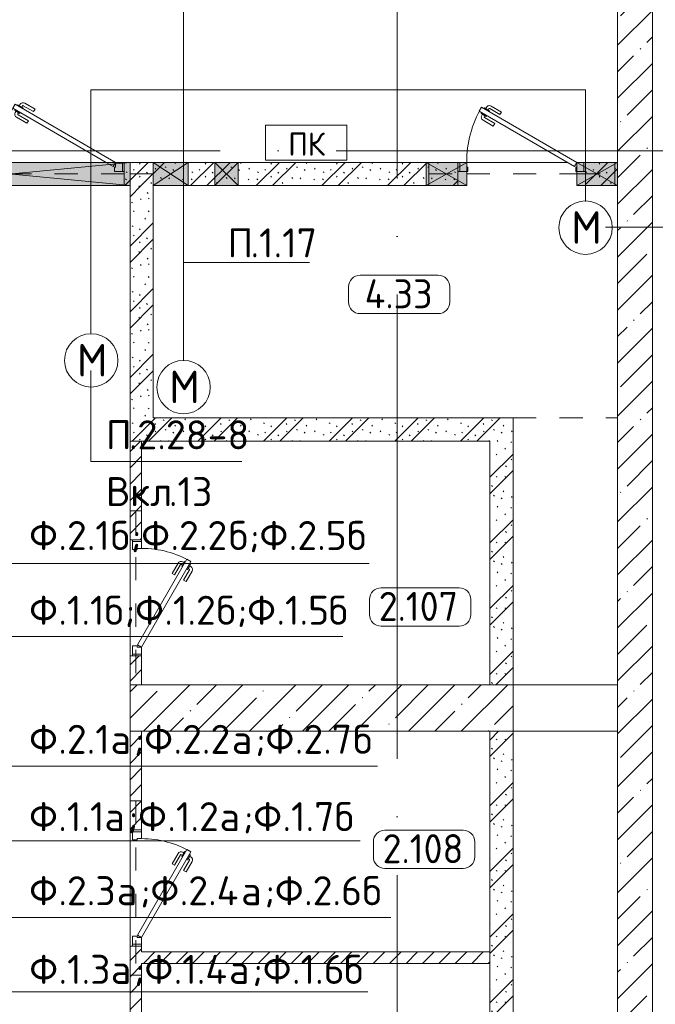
# Model space of a CAD drawing. Header units: millimetres. Extents: x -32229 to 291619, y -13689 to 125138.
# Tile 102 of 256: x 104655 to 110130, y 20798 to 29279. Entities that reach past the tile are written whole.
import ezdxf

# ---------------------------------------------------------------- set-up
doc = ezdxf.new("R2010")
doc.units = ezdxf.units.MM
for name, pattern in [('3_ Штрих_ 1 х 1 мм', [400, 200, -200]), ('ADSK_Линия сетки', [5000, 4000, -500, 0, -500]), ('ADSK_Штриховая_ш3 п1_5', [900, 600, -300])]:
    doc.linetypes.add(name, pattern=pattern)
for name, color, linetype, lineweight in [('A-____-NOTE-TEXT', 7, 'Continuous', 18), ('A-AREA-____-IDEN', 7, 'Continuous', 9), ('A-DETL-____-THIN', 7, 'Continuous', 9), ('A-DOOR-____-MCUT', 7, 'Continuous', 9), ('A-DOOR-____-OTLN', 7, 'Continuous', 18), ('A-DOOR-FRAM-MCUT', 7, 'Continuous', 9), ('A-DOOR-OPNG-OTLN', 7, 'Continuous', 18), ('A-FLOR-____-OTLN', 7, 'Continuous', 18), ('A-GLAZ-____-MCUT', 7, 'Continuous', 9), ('A-GLAZ-____-OTLN', 7, 'Continuous', 18), ('A-WALL-____-MCUT', 7, 'Continuous', 40), ('A-WALL-____-PATT', 7, 'Continuous', 40), ('G-____-____-TEXT', 7, 'Continuous', 9), ('I-WALL-____-MCUT', 7, 'Continuous', 40), ('M-EQPM-____-OTLN', 7, 'Continuous', 18), ('S-BEAM-____-OTLN', 7, 'Continuous', 18), ('S-GRID-____-OTLN', 7, 'Continuous', 9)]:
    doc.layers.add(name, color=color, linetype=linetype, lineweight=lineweight)
doc.layers.add('A-AREA-____-OTLN', color=4, linetype='ADSK_Штриховая_ш3 п1_5', lineweight=40, true_color=0x00ffff)
doc.layers.add('A-DETL-____-OTLN', color=7, linetype='Continuous', lineweight=9, true_color=0x00a600)
doc.styles.add('GOST Common', font='GOST_Common.ttf', dxfattribs={"height": 200})
doc.styles.add('GOST Common_2', font='GOST_Common.ttf', dxfattribs={"height": 280})
doc.styles.add('GOST Common_9', font='GOST_Common.ttf', dxfattribs={"height": 250})
doc.styles.add('ISOCPEUR', font='isocpeur.ttf', dxfattribs={"height": 250})
pattern_1 = [(45, (0, 0), (-70.71068, 70.71068), [])]
pattern_2 = [(135, (300.56, 377.28), (-565.6854, 6e-14), [10, -790]), (135, (349.8, 474.73), (-565.6854, 6e-14), [10, -790]), (135, (423.93, 473.06), (-565.6854, 6e-14), [10, -790]), (135, (229.92, 447.9), (-565.6854, 6e-14), [10, -790]), (135, (155.08, 447.9), (-565.6854, 6e-14), [10, -790]), (135, (114.9, 369.03), (-565.6854, 6e-14), [10, -790]), (135, (132.43, 285.8), (-565.6854, 6e-14), [10, -790]), (135, (214.66, 322), (-565.6854, 6e-14), [10, -790]), (135, (198.16, 261.88), (-565.6854, 6e-14), [10, -790]), (135, (45.2, 272.9), (-565.6854, 6e-14), [10, -790]), (135, (42.32, 336.16), (-565.6854, 6e-14), [10, -790]), (135, (92.26, 192.24), (-565.6854, 6e-14), [10, -790]), (135, (7.07, 149.2), (-565.6854, 6e-14), [10, -790]), (135, (80.6, 95.1), (-565.6854, 6e-14), [10, -790]), (135, (79.53, 36.94), (-565.6854, 6e-14), [10, -790]), (135, (153.87, 74.56), (-565.6854, 6e-14), [10, -790]), (135, (228.35, 124.8), (-565.6854, 6e-14), [10, -790]), (135, (279.75, 180.4), (-565.6854, 6e-14), [10, -790]), (135, (282.9, 31.63), (-565.6854, 6e-14), [10, -790]), (135, (377.38, 53.45), (-565.6854, 6e-14), [10, -790]), (135, (352.28, 102.7), (-565.6854, 6e-14), [10, -790]), (135, (354.05, 0), (-565.6854, 6e-14), [10, -790]), (135, (553.23, 16.45), (-565.6854, 6e-14), [10, -790]), (135, (542.38, 63.45), (-565.6854, 6e-14), [10, -790]), (135, (536.58, 239.3), (-565.6854, 6e-14), [10, -790]), (135, (475.85, 203.9), (-565.6854, 6e-14), [10, -790]), (135, (475.85, 316.54), (-565.6854, 6e-14), [10, -790]), (135, (520.8, 408.7), (-565.6854, 6e-14), [10, -790]), (135, (551.1, 470.8), (-565.6854, 6e-14), [10, -790]), (135, (235.25, 537.93), (-565.6854, 6e-14), [10, -790]), (135, (407.25, 547.65), (-565.6854, 6e-14), [10, -790]), (135, (94.5, 558.6), (-565.6854, 6e-14), [10, -790]), (135, (46.4, 532.3), (-565.6854, 6e-14), [10, -790]), (135, (85.56, 465.04), (-565.6854, 6e-14), [10, -790]), (135, (355.53, 181.14), (-565.6854, 6e-14), [10, -790]), (135, (362.23, 243.6), (-565.6854, 6e-14), [10, -790]), (135, (413.45, 344.1), (-565.6854, 6e-14), [10, -790]), (135, (286.3, 273.25), (-565.6854, 6e-14), [10, -790]), (135, (423.02, 263.72), (-565.6854, 6e-14), [10, -790]), (135, (162.94, 190.2), (-565.6854, 6e-14), [10, -790]), (135, (470.25, 120.93), (-565.6854, 6e-14), [10, -790]), (135, (484.48, 9.78), (-565.6854, 6e-14), [10, -790]), (45, (0, 212.13), (-565.6854, 0), []), (45, (212.13, 0), (-565.6854, 0), []), (45, (353.55, 0), (-565.6854, 0), []), (45, (0, 353.55), (-565.6854, 0), [])]
pattern_3 = [(45, (0, 0), (-228.0985, 228.0985), []), (45, (228.1, 0), (-228.0985, 228.0985), [403.225, -80.645, 6.706, -73.939])]

# ---------------------------------------------------------------- blocks, each defined once
blk = doc.blocks.new('АР_Дверь однопольная - 1000х2100h_850__Кладовая-6079235--02 ЭМ')
at = {"layer": 'A-DOOR-____-MCUT', "color": 253, "lineweight": 13, "true_color": 0xaaaaaa}
for p, q in [((-311.1, 475), (-331.1, 440.4)), ((-331.1, 440.4), (405, 15.4)), ((425, 50), (-311.1, 475)), ((405, 15.4), (425, 50))]:
    blk.add_line(p, q, dxfattribs=at)
at = {"layer": 'A-DOOR-____-OTLN', "color": 253, "lineweight": 5, "true_color": 0xaaaaaa}
for p, q in [((-309.5, 427.9), (-313.5, 420.9)), ((-289.5, 462.5), (-285.5, 469.4)), ((-285.5, 469.4), (-242.2, 444.4)), ((-274.6, 463.2), (-268.6, 473.6)), ((-253, 450.7), (-247, 461.1)), ((-242.2, 444.4), (-246.2, 437.5)), ((-151.4, 411.7), (-240.2, 462.9)), ((-138.9, 433.3), (-227.7, 484.6)), ((-151.4, 411.7), (-138.9, 433.3)), ((-313.5, 420.9), (-270.2, 395.9)), ((-302.6, 414.7), (-308.7, 404.3)), ((-208.9, 312.1), (-297.7, 363.3)), ((-281, 402.2), (-287, 391.8)), ((-196.4, 333.7), (-285.2, 385)), ((-270.2, 395.9), (-266.2, 402.9)), ((-196.4, 333.7), (-208.9, 312.1))]:
    blk.add_line(p, q, dxfattribs=at)
for centre, radius, start, end in [((425, 50), 850, 150, 180), ((-242.7, 458.6), 30, 60, 150), ((-242.7, 458.6), 4.99, 60, 150), ((-282.7, 389.3), 30, 150, 240), ((-282.7, 389.3), 4.99, 150, 240)]:
    blk.add_arc(centre, radius, start, end, dxfattribs=at)
at = {"layer": 'A-DOOR-FRAM-MCUT', "color": 253, "lineweight": 13, "true_color": 0xaaaaaa}
for p, q in [((-485, 50), (-500, 50)), ((-425, 50), (-485, 50)), ((-485, 50), (-485, -30)), ((-425, 10), (-425, 50)), ((-415, 10), (-425, 10)), ((-415, -30), (-415, 10)), ((425, 10), (415, 10)), ((415, 10), (415, -30)), ((485, 50), (425, 50)), ((425, 50), (425, 10)), ((485, -30), (485, 50)), ((485, 50), (500, 50)), ((-485, -30), (-500, -30)), ((-485, -30), (-415, -30)), ((415, -30), (485, -30)), ((485, -30), (500, -30))]:
    blk.add_line(p, q, dxfattribs=at)
blk = doc.blocks.new('АР_Дверь однопольная - 1000х2100h_850__Кладовая-4711580--02 ЭМ')
at = {"layer": 'A-DOOR-____-MCUT', "color": 253, "lineweight": 13, "true_color": 0xaaaaaa}
for p, q in [((-311.1, 475), (-331.1, 440.4)), ((-331.1, 440.4), (405, 15.4)), ((425, 50), (-311.1, 475)), ((405, 15.4), (425, 50))]:
    blk.add_line(p, q, dxfattribs=at)
at = {"layer": 'A-DOOR-____-OTLN', "color": 253, "lineweight": 5, "true_color": 0xaaaaaa}
for p, q in [((-309.5, 427.9), (-313.5, 420.9)), ((-289.5, 462.5), (-285.5, 469.4)), ((-285.5, 469.4), (-242.2, 444.4)), ((-274.6, 463.2), (-268.6, 473.6)), ((-253, 450.7), (-247, 461.1)), ((-242.2, 444.4), (-246.2, 437.5)), ((-151.4, 411.7), (-240.2, 462.9)), ((-138.9, 433.3), (-227.7, 484.6)), ((-151.4, 411.7), (-138.9, 433.3)), ((-313.5, 420.9), (-270.2, 395.9)), ((-302.6, 414.7), (-308.7, 404.3)), ((-208.9, 312.1), (-297.7, 363.3)), ((-281, 402.2), (-287, 391.8)), ((-196.4, 333.7), (-285.2, 385)), ((-270.2, 395.9), (-266.2, 402.9)), ((-196.4, 333.7), (-208.9, 312.1))]:
    blk.add_line(p, q, dxfattribs=at)
for centre, radius, start, end in [((425, 50), 850, 150, 180), ((-242.7, 458.6), 30, 60, 150), ((-242.7, 458.6), 4.99, 60, 150), ((-282.7, 389.3), 30, 150, 240), ((-282.7, 389.3), 4.99, 150, 240)]:
    blk.add_arc(centre, radius, start, end, dxfattribs=at)
at = {"layer": 'A-DOOR-FRAM-MCUT', "color": 253, "lineweight": 13, "true_color": 0xaaaaaa}
for p, q in [((-485, 50), (-500, 50)), ((-425, 50), (-485, 50)), ((-485, 50), (-485, -30)), ((-425, 10), (-425, 50)), ((-415, 10), (-425, 10)), ((-415, -30), (-415, 10)), ((425, 10), (415, 10)), ((415, 10), (415, -30)), ((485, 50), (425, 50)), ((425, 50), (425, 10)), ((485, -30), (485, 50)), ((485, 50), (500, 50)), ((-485, -30), (-500, -30)), ((-485, -30), (-415, -30)), ((415, -30), (485, -30)), ((485, -30), (500, -30))]:
    blk.add_line(p, q, dxfattribs=at)
blk = doc.blocks.new('АР_Дверь однопольная - 1150х2100h_кл_ коридор-4724467--02 ЭМ')
at = {"layer": 'A-DOOR-____-MCUT', "color": 253, "lineweight": 13, "true_color": 0xaaaaaa}
for p, q in [((-366, 600), (-386, 565.4)), ((500, 100), (-366, 600)), ((-386, 565.4), (420, 100)), ((420, 100), (480, 65.4)), ((480, 65.4), (500, 100))]:
    blk.add_line(p, q, dxfattribs=at)
at = {"layer": 'A-DOOR-____-OTLN', "color": 253, "lineweight": 5, "true_color": 0xaaaaaa}
for p, q in [((-344.4, 587.5), (-340.4, 594.4)), ((-340.4, 594.4), (-297.1, 569.4)), ((-329.5, 588.2), (-323.5, 598.6)), ((-193.8, 558.3), (-282.6, 609.6)), ((-364.4, 552.9), (-368.4, 545.9)), ((-368.4, 545.9), (-325.1, 520.9)), ((-357.5, 539.7), (-363.6, 529.3)), ((-335.9, 527.2), (-341.9, 516.8)), ((-251.3, 458.7), (-340.1, 510)), ((-325.1, 520.9), (-321.1, 527.9)), ((-307.9, 575.7), (-301.9, 586.1)), ((-297.1, 569.4), (-301.1, 562.5)), ((-206.3, 536.7), (-295.1, 587.9)), ((-206.3, 536.7), (-193.8, 558.3)), ((-263.8, 437.1), (-352.6, 488.3)), ((-251.3, 458.7), (-263.8, 437.1))]:
    blk.add_line(p, q, dxfattribs=at)
for centre, radius, start, end in [((500, 100), 1000, 150, 180), ((-297.6, 583.6), 30, 60, 150), ((-337.6, 514.3), 30, 150, 240), ((-337.6, 514.3), 4.99, 150, 240), ((-297.6, 583.6), 4.99, 60, 150)]:
    blk.add_arc(centre, radius, start, end, dxfattribs=at)
at = {"layer": 'A-DOOR-FRAM-MCUT', "color": 253, "lineweight": 13, "true_color": 0xaaaaaa}
for p, q in [((-560, 100), (-575, 100)), ((-500, 100), (-560, 100)), ((-560, 100), (-560, 20)), ((-500, 60), (-500, 100)), ((560, 100), (500, 100)), ((500, 100), (500, 60)), ((560, 20), (560, 100)), ((560, 100), (575, 100)), ((-560, 20), (-575, 20)), ((-560, 20), (-490, 20)), ((-490, 60), (-500, 60)), ((-490, 20), (-490, 60)), ((500, 60), (490, 60)), ((490, 60), (490, 20)), ((490, 20), (560, 20)), ((560, 20), (575, 20))]:
    blk.add_line(p, q, dxfattribs=at)
blk = doc.blocks.new('АР_Дверь однопольная - 1100х2100h_техн_ помещ_-5151516--02 ЭМ')
at = {"layer": 'A-DOOR-____-MCUT', "color": 253, "lineweight": 13, "true_color": 0xaaaaaa}
for p, q in [((-347.7, 575), (-367.7, 540.4)), ((-367.7, 540.4), (455, 65.4)), ((475, 100), (-347.7, 575)), ((455, 65.4), (475, 100))]:
    blk.add_line(p, q, dxfattribs=at)
at = {"layer": 'A-DOOR-____-OTLN', "color": 253, "lineweight": 5, "true_color": 0xaaaaaa}
for p, q in [((-346.1, 527.9), (-350.1, 520.9)), ((-350.1, 520.9), (-306.8, 495.9)), ((-339.2, 514.7), (-345.3, 504.3)), ((-326.1, 562.5), (-322.1, 569.4)), ((-322.1, 569.4), (-278.8, 544.4)), ((-311.2, 563.2), (-305.2, 573.6)), ((-289.6, 550.7), (-283.6, 561.1)), ((-278.8, 544.4), (-282.8, 537.5)), ((-188, 511.7), (-276.8, 562.9)), ((-175.5, 533.3), (-264.3, 584.6)), ((-188, 511.7), (-175.5, 533.3)), ((-245.5, 412.1), (-334.3, 463.3)), ((-317.6, 502.2), (-323.6, 491.8)), ((-233, 433.7), (-321.8, 485)), ((-306.8, 495.9), (-302.8, 502.9)), ((-233, 433.7), (-245.5, 412.1))]:
    blk.add_line(p, q, dxfattribs=at)
for centre, radius, start, end in [((475, 100), 950, 150, 180), ((-279.3, 558.6), 30, 60, 150), ((-279.3, 558.6), 4.99, 60, 150), ((-319.3, 489.3), 30, 150, 240), ((-319.3, 489.3), 4.99, 150, 240)]:
    blk.add_arc(centre, radius, start, end, dxfattribs=at)
at = {"layer": 'A-DOOR-FRAM-MCUT', "color": 253, "lineweight": 13, "true_color": 0xaaaaaa}
for p, q in [((-535, 100), (-550, 100)), ((-475, 100), (-535, 100)), ((-535, 100), (-535, 20)), ((-475, 60), (-475, 100)), ((535, 100), (475, 100)), ((475, 100), (475, 60)), ((535, 20), (535, 100)), ((535, 100), (550, 100)), ((-535, 20), (-550, 20)), ((-535, 20), (-475, 20)), ((-465, 60), (-475, 60)), ((-475, 20), (-465, 20)), ((-465, 20), (-465, 60)), ((475, 60), (465, 60)), ((465, 60), (465, 20)), ((465, 20), (475, 20)), ((475, 20), (535, 20)), ((535, 20), (550, 20))]:
    blk.add_line(p, q, dxfattribs=at)
blk = doc.blocks.new('КР-Проем - Настраиваемый-1835166--02 ЭМ')
at = {"layer": 'A-DOOR-OPNG-OTLN', "color": 253, "lineweight": 13, "true_color": 0xaaaaaa}
for p, q in [((-450, 200), (450, 200)), ((-450, -200), (450, -200))]:
    blk.add_line(p, q, dxfattribs=at)
blk = doc.blocks.new('АР_Канал вертикальный прямоугольный - ПК-3252217--02 ЭМ')
at = {"layer": 'M-EQPM-____-OTLN', "color": 253, "lineweight": 13, "true_color": 0xaaaaaa}
for p, q in [((350, 150), (-350, 150)), ((-350, 150), (-350, -150)), ((-350, -150), (-350, 150)), ((-350, 150), (350, 150)), ((350, -150), (350, 150)), ((350, 150), (350, -150)), ((-350, -150), (350, -150)), ((350, -150), (-350, -150))]:
    blk.add_line(p, q, dxfattribs=at)
blk = doc.blocks.new('АР_Отверстие прямоугольное - ОВВ-7434169--02 ЭМ')
at = {"layer": 'A-GLAZ-____-OTLN', "lineweight": 13, "true_color": 0xf0f0f0}
blk.add_hatch(color=7, dxfattribs=at).paths.add_polyline_path([(300, -100), (300, 100), (-50, 100), (-50, -100)])
at = {"layer": 'A-GLAZ-____-MCUT', "color": 253, "lineweight": 13, "true_color": 0xaaaaaa}
for p, q in [((-50, 100), (-50, -100)), ((300, 100), (300, -100))]:
    blk.add_line(p, q, dxfattribs=at)
at = {"layer": 'A-GLAZ-____-OTLN', "color": 253, "lineweight": 5, "true_color": 0xaaaaaa}
for p, q in [((300, 100), (-50, -100)), ((-50, 100), (300, -100))]:
    blk.add_line(p, q, dxfattribs=at)
at = {"layer": 'A-GLAZ-____-OTLN', "color": 253, "lineweight": 13, "true_color": 0xaaaaaa}
for p, q in [((300, 100), (-50, 100)), ((-50, 100), (-50, -100)), ((300, -100), (300, 100)), ((-50, -100), (300, -100))]:
    blk.add_line(p, q, dxfattribs=at)
blk = doc.blocks.new('АР_Отверстие прямоугольное - ОВВ-7434101--02 ЭМ')
at = {"layer": 'A-GLAZ-____-OTLN', "lineweight": 13, "true_color": 0xf0f0f0}
blk.add_hatch(color=7, dxfattribs=at).paths.add_polyline_path([(1150, -100), (1150, 100), (-900, 100), (-900, -100)])
at = {"layer": 'A-GLAZ-____-MCUT', "color": 253, "lineweight": 13, "true_color": 0xaaaaaa}
for p, q in [((-900, 100), (-900, -100)), ((1150, 100), (1150, -100))]:
    blk.add_line(p, q, dxfattribs=at)
at = {"layer": 'A-GLAZ-____-OTLN', "color": 253, "lineweight": 5, "true_color": 0xaaaaaa}
for p, q in [((1150, 100), (-900, -100)), ((-900, 100), (1150, -100))]:
    blk.add_line(p, q, dxfattribs=at)
at = {"layer": 'A-GLAZ-____-OTLN', "color": 253, "lineweight": 13, "true_color": 0xaaaaaa}
for p, q in [((1150, 100), (-900, 100)), ((-900, 100), (-900, -100)), ((1150, -100), (1150, 100)), ((-900, -100), (1150, -100))]:
    blk.add_line(p, q, dxfattribs=at)
blk = doc.blocks.new('АР_Отверстие прямоугольное - ВК-4447722--02 ЭМ')
at = {"layer": 'A-GLAZ-____-OTLN', "lineweight": 13, "true_color": 0xf0f0f0}
blk.add_hatch(color=7, dxfattribs=at).paths.add_polyline_path([(275, -100), (275, 100), (-25, 100), (-25, -100), (62.9, -100)])
at = {"layer": 'A-GLAZ-____-MCUT', "color": 253, "lineweight": 13, "true_color": 0xaaaaaa}
for p, q in [((-25, 100), (-25, -100)), ((275, 100), (275, -100))]:
    blk.add_line(p, q, dxfattribs=at)
at = {"layer": 'A-GLAZ-____-OTLN', "color": 253, "lineweight": 5, "true_color": 0xaaaaaa}
for p, q in [((275, 100), (-25, -100)), ((-25, 100), (275, -100))]:
    blk.add_line(p, q, dxfattribs=at)
at = {"layer": 'A-GLAZ-____-OTLN', "color": 253, "lineweight": 13, "true_color": 0xaaaaaa}
for p, q in [((275, 100), (-25, 100)), ((-25, 100), (-25, -100)), ((275, -100), (275, 100)), ((-25, -100), (275, -100))]:
    blk.add_line(p, q, dxfattribs=at)
blk = doc.blocks.new('АР_Перемычка - 100_Уx1_75x5__Оп_250_125x80x5_-250_-6370392--02 ЭМ')
at = {"layer": 'S-BEAM-____-OTLN', "color": 9, "linetype": '3_ Штрих_ 1 х 1 мм', "lineweight": 15, "true_color": 0xc4c4c4}
for p, q in [((-750, 50), (-750, -50)), ((750, 50), (750, -50)), ((-750, 0), (750, 0))]:
    blk.add_line(p, q, dxfattribs=at)
blk = doc.blocks.new('АР_Перемычка - 100_Уx1_75x5__250-250-6683530--02 ЭМ')
at = {"layer": 'S-BEAM-____-OTLN', "color": 9, "linetype": '3_ Штрих_ 1 х 1 мм', "lineweight": 15, "true_color": 0xc4c4c4}
for p, q in [((-750, 50), (-750, -50)), ((750, 50), (750, -50)), ((-750, 0), (750, 0))]:
    blk.add_line(p, q, dxfattribs=at)
blk = doc.blocks.new('АР_Перемычка - 200_Уx2_75x5__250-250-7319577--02 ЭМ')
at = {"layer": 'S-BEAM-____-OTLN', "color": 9, "linetype": '3_ Штрих_ 1 х 1 мм', "lineweight": 15, "true_color": 0xc4c4c4}
for p, q in [((-800, 100), (-800, -100)), ((800, 100), (800, -100)), ((-800, 0), (-475, 0)), ((-475, 0), (475, 0)), ((475, 0), (800, 0))]:
    blk.add_line(p, q, dxfattribs=at)
blk = doc.blocks.new('АР_Перемычка - 200_Уx2_75x5__250-250-V95--02 ЭМ')
at = {"layer": 'S-BEAM-____-OTLN', "color": 9, "linetype": '3_ Штрих_ 1 х 1 мм', "lineweight": 15, "true_color": 0xc4c4c4}
for p, q in [((-825, 100), (-825, -100)), ((825, 100), (825, -100)), ((-825, 0), (625, 0)), ((625, 0), (825, 0))]:
    blk.add_line(p, q, dxfattribs=at)
blk = doc.blocks.new('АР_Отверстие прямоугольное - ВК-4762024--02 ЭМ')
at = {"layer": 'A-GLAZ-____-OTLN', "lineweight": 13, "true_color": 0xf0f0f0}
blk.add_hatch(color=7, dxfattribs=at).paths.add_polyline_path([(225, -100), (225, 100), (25, 100), (25, -100)])
at = {"layer": 'A-GLAZ-____-MCUT', "color": 253, "lineweight": 13, "true_color": 0xaaaaaa}
for p, q in [((25, 100), (25, -100)), ((225, 100), (225, -100))]:
    blk.add_line(p, q, dxfattribs=at)
at = {"layer": 'A-GLAZ-____-OTLN', "color": 253, "lineweight": 5, "true_color": 0xaaaaaa}
for p, q in [((225, 100), (25, -100)), ((25, 100), (225, -100))]:
    blk.add_line(p, q, dxfattribs=at)
at = {"layer": 'A-GLAZ-____-OTLN', "color": 253, "lineweight": 13, "true_color": 0xaaaaaa}
for p, q in [((225, 100), (25, 100)), ((25, 100), (25, -100)), ((225, -100), (225, 100)), ((25, -100), (225, -100))]:
    blk.add_line(p, q, dxfattribs=at)
blk = doc.blocks.new('Наметкина 10_РД_АР_П_отсоединено_rvt-1--02 ЭМ')
at = {"layer": 'A-WALL-____-PATT', "lineweight": 5, "true_color": 0xaaaaaa}
h = blk.add_hatch(dxfattribs=at)
h.set_pattern_fill('FP_3', color=253, style=0, pattern_type=2)
h.set_pattern_definition(pattern_3)
h.paths.add_polyline_path([(109805.3, 2600), (110105.3, 2600), (110105.3, 30150), (109805.3, 30150), (109805.3, 3000)])
h = blk.add_hatch(dxfattribs=at)
h.set_pattern_fill('FP_1', color=253, style=0, pattern_type=2)
h.set_pattern_definition(pattern_2)
h.paths.add_polyline_path([(109530.3, 27850), (109805.3, 27850), (109805.3, 28050), (109530.3, 28050)])
h.paths.add_polyline_path([(108155.3, 27850), (108430.3, 27850), (108430.3, 28050), (105555.3, 28050), (105555.3, 27850), (106535.3, 27850)])
h.paths.add_polyline_path([(104405.3, 27850), (104405.3, 28050), (103055.3, 28050), (103055.3, 27850), (103555.3, 27850)])
h = blk.add_hatch(dxfattribs=at)
h.set_pattern_fill('FP_1', color=253, style=0, pattern_type=2)
h.set_pattern_definition(pattern_2)
h.paths.add_polyline_path([(105805.3, 25850), (105805.3, 27850), (105605.3, 27850), (105605.3, 25850)])
h = blk.add_hatch(dxfattribs=at)
h.set_pattern_fill('FP_1', color=253, style=0, pattern_type=2)
h.set_pattern_definition(pattern_2)
h.paths.add_polyline_path([(108705.3, 25650), (108705.3, 25850), (105605.3, 25850), (105605.3, 25650), (105893.2, 25650)])
h = blk.add_hatch(dxfattribs=at)
h.set_pattern_fill('FP_1', color=253, style=0, pattern_type=2)
h.set_pattern_definition(pattern_2)
h.paths.add_polyline_path([(108905.3, 23550), (108905.3, 25850), (108705.3, 25850), (108705.3, 23550)])
h = blk.add_hatch(dxfattribs=at)
h.set_pattern_fill('FP_2', color=253, style=0, pattern_type=2)
h.set_pattern_definition(pattern_1)
h.paths.add_polyline_path([(105705.3, 23550), (105705.3, 23800), (105605.3, 23800), (105605.3, 23550)])
h.paths.add_polyline_path([(105605.3, 24800), (105705.3, 24800), (105705.3, 25650), (105605.3, 25650)])
h = blk.add_hatch(dxfattribs=at)
h.set_pattern_fill('FP_3', color=253, style=0, pattern_type=2)
h.set_pattern_definition(pattern_3)
h.paths.add_polyline_path([(105605.3, 23150), (108905.3, 23150), (108905.3, 23550), (105605.3, 23550)])
h = blk.add_hatch(dxfattribs=at)
h.set_pattern_fill('FP_2', color=253, style=0, pattern_type=2)
h.set_pattern_definition(pattern_1)
h.paths.add_polyline_path([(105705.3, 19275), (105705.3, 19525), (105605.3, 19525), (105605.3, 19275)])
h.paths.add_polyline_path([(105705.3, 20525), (105705.3, 21300), (105605.3, 21300), (105605.3, 20525)])
h.paths.add_polyline_path([(105705.3, 22300), (105705.3, 23150), (105605.3, 23150), (105605.3, 22300)])
h = blk.add_hatch(dxfattribs=at)
h.set_pattern_fill('FP_1', color=253, style=0, pattern_type=2)
h.set_pattern_definition(pattern_2)
h.paths.add_polyline_path([(108905.3, 19275), (108905.3, 23150), (108705.3, 23150), (108705.3, 19275)])
h = blk.add_hatch(dxfattribs=at)
h.set_pattern_fill('FP_2', color=253, style=0, pattern_type=2)
h.set_pattern_definition(pattern_1)
h.paths.add_polyline_path([(108705.3, 21150), (108705.3, 21250), (105705.3, 21250), (105705.3, 21150), (105893.2, 21150)])
at = {"layer": 'A-AREA-____-OTLN', "color": 253, "linetype": '3_ Штрих_ 1 х 1 мм', "lineweight": 13, "true_color": 0xaaaaaa}
blk.add_line((108905.3, 25850), (109805.3, 25850), dxfattribs=at)
at = {"layer": 'A-FLOR-____-OTLN', "color": 253, "lineweight": 13, "true_color": 0xaaaaaa}
for p, q in [((105400.3, 28050), (104480.3, 28050)), ((104480.3, 28050), (105400.3, 28050)), ((105555.3, 28050), (105540.3, 28050)), ((105540.3, 28050), (105555.3, 28050)), ((108430.3, 28050), (108445.3, 28050)), ((108445.3, 28050), (108430.3, 28050)), ((108505.3, 28050), (109375.3, 28050)), ((109375.3, 28050), (108505.3, 28050)), ((109515.3, 28050), (109530.3, 28050)), ((109530.3, 28050), (109515.3, 28050)), ((105605.3, 26336.2), (105605.3, 27850)), ((105605.3, 23800), (105605.3, 24800)), ((105605.3, 24800), (105605.3, 23800)), ((105605.3, 21300), (105605.3, 22300)), ((105605.3, 22300), (105605.3, 21300))]:
    blk.add_line(p, q, dxfattribs=at)
at = {"layer": 'A-WALL-____-MCUT', "color": 253, "lineweight": 13, "true_color": 0xaaaaaa}
for p, q in [((109805.3, 30150), (109805.3, 28050)), ((110105.3, 2600), (110105.3, 30150)), ((109805.3, 28050), (109805.3, 27850)), ((109805.3, 27850), (109805.3, 6650)), ((108905.3, 23550), (105605.3, 23550)), ((105605.3, 23550), (105605.3, 23150)), ((108905.3, 23150), (108905.3, 23550)), ((105605.3, 23150), (108905.3, 23150))]:
    blk.add_line(p, q, dxfattribs=at)
at = {"layer": 'A-WALL-____-MCUT', "color": 253, "lineweight": 15, "true_color": 0xaaaaaa}
for p, q in [((105705.3, 25650), (105605.3, 25650)), ((105605.3, 25650), (105705.3, 25650)), ((108705.3, 21250), (108705.3, 21150)), ((108705.3, 21150), (108705.3, 21250))]:
    blk.add_line(p, q, dxfattribs=at)
at = {"layer": 'I-WALL-____-MCUT', "color": 253, "lineweight": 13, "true_color": 0xaaaaaa}
for p, q in [((105605.3, 28050), (105555.3, 28050)), ((105555.3, 28050), (105555.3, 27850)), ((105805.3, 28050), (105605.3, 28050)), ((106105.3, 28050), (105805.3, 28050)), ((106335.3, 28050), (106105.3, 28050)), ((106535.3, 28050), (106335.3, 28050)), ((108155.3, 28050), (106535.3, 28050)), ((108430.3, 28050), (108155.3, 28050)), ((108430.3, 27850), (108430.3, 28050)), ((109805.3, 28050), (109530.3, 28050)), ((109530.3, 28050), (109530.3, 27850)), ((109805.3, 27850), (109805.3, 28050)), ((105555.3, 27850), (105605.3, 27850)), ((105605.3, 27850), (105605.3, 25850)), ((105805.3, 27850), (106105.3, 27850)), ((105805.3, 25850), (105805.3, 27850)), ((106105.3, 27850), (106335.3, 27850)), ((106335.3, 27850), (106535.3, 27850)), ((106535.3, 27850), (108155.3, 27850)), ((108155.3, 27850), (108430.3, 27850)), ((109530.3, 27850), (109805.3, 27850)), ((105605.3, 25850), (105605.3, 25650)), ((108705.3, 25850), (105805.3, 25850)), ((108905.3, 25850), (108705.3, 25850)), ((108905.3, 23550), (108905.3, 25850)), ((105605.3, 25650), (105605.3, 24800)), ((105705.3, 24800), (105705.3, 25650)), ((105705.3, 25650), (108705.3, 25650)), ((108705.3, 25650), (108705.3, 23550)), ((105605.3, 24800), (105705.3, 24800)), ((105605.3, 23800), (105605.3, 23550)), ((105705.3, 23800), (105605.3, 23800)), ((105705.3, 23550), (105705.3, 23800)), ((105605.3, 23550), (105705.3, 23550)), ((108705.3, 23550), (108905.3, 23550)), ((105605.3, 23150), (105605.3, 22300)), ((105705.3, 23150), (105605.3, 23150)), ((105705.3, 22300), (105705.3, 23150)), ((108705.3, 23150), (108705.3, 21250)), ((108905.3, 23150), (108705.3, 23150)), ((108905.3, 19275), (108905.3, 23150)), ((105605.3, 22300), (105705.3, 22300)), ((105605.3, 21300), (105605.3, 20525)), ((105705.3, 21300), (105605.3, 21300)), ((105705.3, 21250), (105705.3, 21300)), ((108705.3, 21250), (105705.3, 21250)), ((105705.3, 20525), (105705.3, 21150)), ((105705.3, 21150), (108705.3, 21150)), ((108705.3, 21150), (108705.3, 19275))]:
    blk.add_line(p, q, dxfattribs=at)
at = {"layer": 'A-DOOR-____-OTLN', "color": 253, "lineweight": 13, "true_color": 0xaaaaaa}
for name, p in [('АР_Дверь однопольная - 1150х2100h_кл_ коридор-4724467--02 ЭМ', (104980.3, 27950)), ('АР_Дверь однопольная - 1100х2100h_техн_ помещ_-5151516--02 ЭМ', (108980.3, 27950))]:
    blk.add_blockref(name, p, dxfattribs=at)
for name, p, rotation in [('АР_Дверь однопольная - 1000х2100h_850__Кладовая-6079235--02 ЭМ', (105655.3, 24300), 270), ('КР-Проем - Настраиваемый-1835166--02 ЭМ', (109355.3, 23350), 180), ('АР_Дверь однопольная - 1000х2100h_850__Кладовая-4711580--02 ЭМ', (105655.3, 21800), 270)]:
    blk.add_blockref(name, p, dxfattribs=dict(at, rotation=rotation))
at = {"layer": 'A-GLAZ-____-OTLN', "color": 253, "lineweight": 13, "true_color": 0xaaaaaa}
for name, p in [('АР_Отверстие прямоугольное - ОВВ-7434101--02 ЭМ', (104455.3, 27950)), ('АР_Отверстие прямоугольное - ВК-4447722--02 ЭМ', (105830.3, 27950)), ('АР_Отверстие прямоугольное - ВК-4762024--02 ЭМ', (106310.3, 27950)), ('АР_Отверстие прямоугольное - ОВВ-7434169--02 ЭМ', (108205.3, 27950)), ('АР_Отверстие прямоугольное - ОВВ-7434169--02 ЭМ', (109505.3, 27950))]:
    blk.add_blockref(name, p, dxfattribs=at)
at = {"layer": 'M-EQPM-____-OTLN', "color": 253, "lineweight": 13, "true_color": 0xaaaaaa}
blk.add_blockref('АР_Канал вертикальный прямоугольный - ПК-3252217--02 ЭМ', (107122.9, 28220), dxfattribs=at)
at = {"layer": 'S-BEAM-____-OTLN', "color": 253, "lineweight": 13, "true_color": 0xaaaaaa}
for name, p in [('АР_Перемычка - 200_Уx2_75x5__250-250-V95--02 ЭМ', (104980.3, 27950)), ('АР_Перемычка - 200_Уx2_75x5__250-250-7319577--02 ЭМ', (108980.3, 27950))]:
    blk.add_blockref(name, p, dxfattribs=at)
at = {"layer": 'S-BEAM-____-OTLN', "color": 253, "lineweight": 13, "true_color": 0xaaaaaa, "rotation": 270}
for name, p in [('АР_Перемычка - 100_Уx1_75x5__Оп_250_125x80x5_-250_-6370392--02 ЭМ', (105655.3, 24300)), ('АР_Перемычка - 100_Уx1_75x5__250-250-6683530--02 ЭМ', (105655.3, 21800))]:
    blk.add_blockref(name, p, dxfattribs=at)
at = {"layer": 'A-____-NOTE-TEXT', "color": 253, "lineweight": 5, "true_color": 0xaaaaaa, "insert": (106967.7, 28307.2), "char_height": 200, "width": 384.81, "attachment_point": 1, "style": 'GOST Common'}
blk.add_mtext('ПК', dxfattribs=at)
blk = doc.blocks.new('Марка помещения 2 - Марка помещения 2-1605974--02 ЭМ')
at = {"layer": 'A-AREA-____-IDEN', "color": 253, "true_color": 0xaaaaaa}
for p, q in [((-1.797, 0.841), (1.569, 0.841)), ((-2.297, -0.309), (-2.297, 0.341)), ((2.069, 0.341), (2.069, -0.309)), ((1.569, -0.809), (-1.797, -0.809))]:
    blk.add_line(p, q, dxfattribs=at)
for centre, start, end in [((-1.797, 0.341), 90, 180), ((1.569, 0.341), 0, 90), ((-1.797, -0.309), 180, 270), ((1.569, -0.309), 270, 360)]:
    blk.add_arc(centre, 0.5, start, end, dxfattribs=at)

msp = doc.modelspace()

# ---------------------------------------------------------------- linework, layer by layer
at = {"layer": 'A-____-NOTE-TEXT', "color": 5, "lineweight": 9, "true_color": 0x0000ff}
for centre in [(109529.1, 27487.6), (105271.1, 26344.4), (106066.3, 26114.3)]:
    msp.add_circle(centre, 230, dxfattribs=at)
at = {"layer": 'A-DETL-____-OTLN', "color": 5, "true_color": 0x0000ff}
for p, q in [((106066.3, 26344.4), (106066.3, 29664.4)), ((105268, 26573.9), (105268, 28673.9)), ((105268, 28673.9), (109530.3, 28673.9)), ((109530.3, 28673.9), (109530.3, 27713.9))]:
    msp.add_line(p, q, dxfattribs=at)
at = {"layer": 'A-DETL-____-THIN'}
for p, q in [((109702.1, 27491.9), (111522.1, 27491.9)), ((107150, 27188), (106066.3, 27188)), ((105268, 26256.4), (105268, 25473.9)), ((105268, 25473.9), (106568, 25473.9)), ((107665.5, 24594.7), (104465.5, 24594.7)), ((107439.7, 23965.1), (104539.7, 23965.1)), ((104436.3, 22850), (107736.3, 22850)), ((107586.3, 22206.5), (104486.3, 22206.5)), ((104453.2, 21546), (107853.2, 21546)), ((104453.2, 20904.9), (107653.2, 20904.9))]:
    msp.add_line(p, q, dxfattribs=at)
at = {"layer": 'S-GRID-____-OTLN', "color": 253, "linetype": 'ADSK_Линия сетки', "true_color": 0xaaaaaa}
for p, q in [((107905.3, -12088.9), (107905.3, 125138.4)), ((131381.2, 28150), (-30593.4, 28150))]:
    msp.add_line(p, q, dxfattribs=at)

# ---------------------------------------------------------------- block references
at = {"lineweight": 5}
msp.add_blockref('Наметкина 10_РД_АР_П_отсоединено_rvt-1--02 ЭМ', (0, 0), dxfattribs=at)
at = {"layer": 'A-AREA-____-IDEN', "color": 253, "true_color": 0xaaaaaa, "xscale": 199.9999999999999, "yscale": 199.9999999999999, "zscale": 199.9999999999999}
for p in [(107946.6, 26909), (108127.2, 24216.9), (108160.7, 22129.8)]:
    msp.add_blockref('Марка помещения 2 - Марка помещения 2-1605974--02 ЭМ', p, dxfattribs=at)

# ---------------------------------------------------------------- texts
at = {"layer": 'A-____-NOTE-TEXT', "color": 5, "lineweight": 9, "true_color": 0x0000ff, "char_height": 280, "width": 304.641, "attachment_point": 1, "style": 'GOST Common_2'}
for insert in [(109406.3, 27629.6), (105148.3, 26486.3), (105943.5, 26256.3)]:
    msp.add_mtext('\\fGOST Common|b0|i0|c204|p34|;М', dxfattribs=dict(at, insert=insert))
at = {"layer": 'A-AREA-____-IDEN', "color": 253, "true_color": 0xaaaaaa, "char_height": 250, "attachment_point": 1, "style": 'GOST Common_9'}
for s, insert, width in [('4.33', (107626.1, 27042.8), 785.654), ('2.107', (107747.7, 24350.6), 929.957), ('2.108', (107781.2, 22263.6), 929.957)]:
    msp.add_mtext(s, dxfattribs=dict(at, insert=insert, width=width))
at = {"layer": 'G-____-____-TEXT', "char_height": 250, "attachment_point": 1, "style": 'ISOCPEUR'}
for s, insert, width in [('\\fISOCPEUR|b0|i0|c204|p34|;П', (106444.9, 27481.5), 240.506), ('.1.17', (106643.3, 27481.5), 689.451), ('\\fISOCPEUR|b0|i0|c204|p34|;П', (105397.5, 25828.5), 240.506), ('.2.28-8', (105595.9, 25828.5), 1234.599), ('Вкл', (105397.5, 25339.1), 657.384), ('.13', (105939.9, 25339.1), 448.945), ('\\fISOCPEUR|b0|i0|c204|p34|;Ф', (104736.6, 24960.9), 304.641), ('.2.1', (104987.9, 24960.9), 545.148), ('\\fISOCPEUR|b0|i0|c204|p34|;б', (105437.7, 24960.9), 208.439), ('\\fISOCPEUR|b0|i0|c204|p34|;Ф', (105702.3, 24960.9), 304.641), ('.2.2', (105953.6, 24960.9), 609.283), ('\\fISOCPEUR|b0|i0|c204|p34|;б', (106456.3, 24960.9), 208.439), ('\\fISOCPEUR|b0|i0|c204|p34|;Ф', (106720.9, 24960.9), 304.641), ('.2.5', (106972.3, 24960.9), 609.282), ('\\fISOCPEUR|b0|i0|c204|p34|;б', (107475, 24960.9), 208.439), ('\\fISOCPEUR|b0|i0|c204|p34|;;', (105609.7, 24960.9), 112.236), ('\\fISOCPEUR|b0|i0|c204|p34|;;', (106628.3, 24960.9), 112.236), ('\\fISOCPEUR|b0|i0|c204|p34|;б', (105384.8, 24317.2), 208.439), ('\\fISOCPEUR|b0|i0|c204|p34|;б', (106350.5, 24317.2), 208.439), ('\\fISOCPEUR|b0|i0|c204|p34|;б', (107316.2, 24317.2), 208.439), ('\\fISOCPEUR|b0|i0|c204|p34|;Ф', (104736.6, 24317.2), 304.641), ('.1.1', (104987.9, 24317.2), 481.012), ('\\fISOCPEUR|b0|i0|c204|p34|;Ф', (105649.4, 24317.2), 304.641), ('.1.2', (105900.7, 24317.2), 545.147), ('\\fISOCPEUR|b0|i0|c204|p34|;Ф', (106615.1, 24317.2), 304.641), ('.1.5', (106866.5, 24317.2), 545.148), ('\\fISOCPEUR|b0|i0|c204|p34|;;', (105556.8, 24317.2), 112.236), ('\\fISOCPEUR|b0|i0|c204|p34|;;', (106522.5, 24317.2), 112.236), ('\\fISOCPEUR|b0|i0|c204|p34|;Ф', (104736, 23205.6), 304.641), ('.2.1', (104987.3, 23205.6), 545.148), ('\\fISOCPEUR|b0|i0|c204|p34|;Ф', (105728.2, 23205.6), 304.641), ('.2.2', (105979.5, 23205.6), 609.282), ('\\fISOCPEUR|b0|i0|c204|p34|;Ф', (106773.3, 23205.6), 304.641), ('.2.7', (107024.6, 23205.6), 609.282), ('\\fISOCPEUR|b0|i0|c204|p34|;б', (107527.3, 23205.6), 208.439), ('\\fISOCPEUR|b0|i0|c204|p34|;а', (105437.1, 23205.6), 240.506), ('\\fISOCPEUR|b0|i0|c204|p34|;;', (105635.6, 23205.6), 112.236), ('\\fISOCPEUR|b0|i0|c204|p34|;а', (106482.2, 23205.6), 240.506), ('\\fISOCPEUR|b0|i0|c204|p34|;;', (106680.7, 23205.6), 112.236), ('\\fISOCPEUR|b0|i0|c204|p34|;б', (107368.6, 22539.6), 208.439), ('\\fISOCPEUR|b0|i0|c204|p34|;Ф', (104736, 22539.6), 304.641), ('.1.1', (104987.3, 22539.6), 481.012), ('\\fISOCPEUR|b0|i0|c204|p34|;а', (105384.2, 22539.6), 240.506), ('\\fISOCPEUR|b0|i0|c204|p34|;Ф', (105675.3, 22539.6), 304.641), ('.1.2', (105926.6, 22539.6), 545.148), ('\\fISOCPEUR|b0|i0|c204|p34|;а', (106376.4, 22539.6), 240.506), ('\\fISOCPEUR|b0|i0|c204|p34|;Ф', (106667.4, 22539.6), 304.641), ('.1.7', (106918.8, 22539.6), 545.148), ('\\fISOCPEUR|b0|i0|c204|p34|;;', (105582.7, 22539.6), 112.236), ('\\fISOCPEUR|b0|i0|c204|p34|;;', (106574.8, 22539.6), 112.236), ('\\fISOCPEUR|b0|i0|c204|p34|;Ф', (104736.6, 21901.6), 304.641), ('.2.3', (104987.9, 21901.6), 609.282), ('\\fISOCPEUR|b0|i0|c204|p34|;Ф', (105781.7, 21901.6), 304.641), ('.2.4', (106033, 21901.6), 641.35), ('\\fISOCPEUR|b0|i0|c204|p34|;Ф', (106853.2, 21901.6), 304.641), ('.2.6', (107104.6, 21901.6), 609.282), ('\\fISOCPEUR|b0|i0|c204|p34|;б', (107607.3, 21901.6), 208.439), ('\\fISOCPEUR|b0|i0|c204|p34|;а', (105490.6, 21901.6), 240.506), ('\\fISOCPEUR|b0|i0|c204|p34|;;', (105689.1, 21901.6), 112.236), ('\\fISOCPEUR|b0|i0|c204|p34|;а', (106562.2, 21901.6), 240.506), ('\\fISOCPEUR|b0|i0|c204|p34|;;', (106760.6, 21901.6), 112.236), ('\\fISOCPEUR|b0|i0|c204|p34|;Ф', (104737.8, 21224), 304.641), ('.1.3', (104989.2, 21224), 545.148), ('\\fISOCPEUR|b0|i0|c204|p34|;Ф', (105730, 21224), 304.641), ('.1.4', (105981.3, 21224), 577.215), ('\\fISOCPEUR|b0|i0|c204|p34|;Ф', (106748.6, 21224), 304.641), ('.1.6', (107000, 21224), 545.148), ('\\fISOCPEUR|b0|i0|c204|p34|;б', (107449.8, 21224), 208.439), ('\\fISOCPEUR|b0|i0|c204|p34|;а', (105439, 21224), 240.506), ('\\fISOCPEUR|b0|i0|c204|p34|;;', (105637.4, 21224), 112.236), ('\\fISOCPEUR|b0|i0|c204|p34|;а', (106457.6, 21224), 240.506), ('\\fISOCPEUR|b0|i0|c204|p34|;;', (106656, 21224), 112.236)]:
    msp.add_mtext(s, dxfattribs=dict(at, insert=insert, width=width))

doc.saveas('drawing.dxf')
